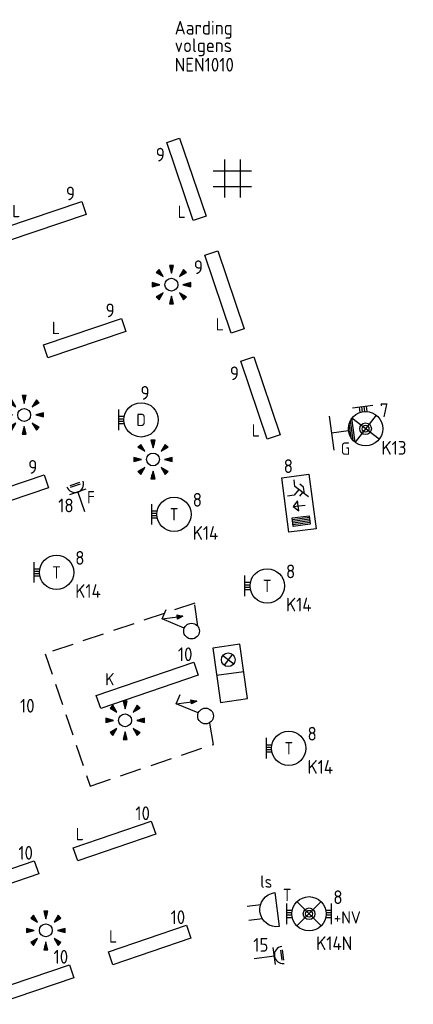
# Model space of a CAD drawing. Header units: millimetres. Extents: x -42616 to 81349, y -22301 to 100610.
# Tile 22 of 22: x 68907 to 74643, y 86251 to 100610. Entities that reach past the tile are written whole.
import ezdxf
from ezdxf.enums import TextEntityAlignment as Align

# ---------------------------------------------------------------- set-up
doc = ezdxf.new("R2010")
doc.units = ezdxf.units.MM
doc.header["$LTSCALE"] = 100
doc.linetypes.add('B0702', pattern=[4.6875, 3.125, -1.5625])
for name, color, linetype in [('EB63101-_ATTRIB', 2, 'Continuous'), ('EB63103-_ATTRIB', 2, 'Continuous'), ('EB63501-_ATTRIB', 2, 'Continuous'), ('EB6411--_ATTRIB', 2, 'Continuous'), ('EL62203-_KRACHT-WCD230', 3, 'Continuous'), ('EL62204-_KRACHT-ASP230', 3, 'Continuous'), ('EL63101-_LICHT-ARM', 3, 'Continuous'), ('EL63102-_LICHT-SCH', 3, 'Continuous'), ('EL63103-_LICHT-WCD230V', 3, 'Continuous'), ('EL63202-_NOODVRL-TXT', 3, 'Continuous'), ('EL63501-_NOODVRL-ARM', 3, 'Continuous'), ('EL6411--_DEURBEL', 3, 'Continuous'), ('EL6424--_SYMBOOL', 3, 'Continuous'), ('EL6540--_TREKTOUW', 2, 'B0702')]:
    doc.layers.add(name, color=color, linetype=linetype)
doc.styles.add('NORATT', font='iso.shx')
doc.styles.add('NORDIM', font='isocp.shx')
doc.styles.add('ST013', font='iso.shx', dxfattribs={"height": 26})

# ---------------------------------------------------------------- blocks, each defined once
blk = doc.blocks.new('ES3W1L')
for p, q in [((1.25, 0), (-1.25, 0)), ((-0.75, 1.25), (0.75, 1.25)), ((-0.75, 1), (0.75, 1)), ((0, 0), (0, -3))]:
    blk.add_line(p, q)
blk.add_arc((0, 1.25), 1.25, 180, 0)
at = {"style": 'NORATT'}
for tag, flags, p in [('VERMOGEN', 9, (-2.5, 3)), ('GROEP', 8, (0, 3)), ('SCHAK', 8, (2.5, 3)), ('GELIJK', 9, (5, 3)), ('KAST', 9, (7, 3)), ('TAL', 8, (2.5, 3))]:
    blk.add_attdef(tag, text='', height=1.8, rotation=90, dxfattribs=dict(at, flags=flags)).set_placement(p, align=Align.MIDDLE_CENTER)
at = {"style": 'NORATT', "flags": 8}
blk.add_attdef('DOEL', text='', height=1.8, rotation=90, dxfattribs=at).set_placement((-2.5, 3), align=Align.MIDDLE_LEFT)
at = {"style": 'NORATT', "flags": 9}
blk.add_attdef('M_CODE', text='', height=1.8, dxfattribs=at).set_placement((0, 0), align=Align.MIDDLE_CENTER)
blk = doc.blocks.new('ES3G10')
for p, q in [((-3.25, -1.5), (-3.25, 1.5)), ((-3.25, 0.52), (-2.44, 0.52)), ((-3.25, 0.17), (-2.49, 0.17)), ((-3.25, -0.17), (-2.49, -0.17)), ((-3.25, -0.52), (-2.44, -0.52))]:
    blk.add_line(p, q)
blk.add_circle((0, 0), 2.5)
at = {"style": 'NORATT', "flags": 9}
blk.add_attdef('GELIJK', text='', height=1.8, dxfattribs=at).set_placement((3.5, 5), align=Align.MIDDLE_CENTER)
at = {"color": 6, "style": 'NORATT'}
for tag, flags, p in [('SCHAK', 8, (3.5, 2.75)), ('A_CODE', 8, (0, 0)), ('GROEP', 8, (-3.5, -2.75)), ('KAST', 9, (3.5, -2.75))]:
    blk.add_attdef(tag, text='', height=1.8, dxfattribs=dict(at, flags=flags)).set_placement(p, align=Align.MIDDLE)
blk = doc.blocks.new('ES081010')
at = {"color": 0}
for p, q in [((-1, 0), (-1, -2)), ((1, -2), (1, 0))]:
    blk.add_line(p, q, dxfattribs=at)
blk.add_lwpolyline([(-2.5, 2.25), (2.5, 2.25, -1)], format="xyb", close=True, dxfattribs=at)
at = {"color": 0, "style": 'NORATT', "flags": 8}
for tag, p in [('NUMMER', (0, 6.75)), ('SCHAK', (0, 4))]:
    blk.add_attdef(tag, text='', height=1.8, dxfattribs=at).set_placement(p, align=Align.MIDDLE)
at = {"style": 'NORATT'}
for tag, flags, p in [('CODE', 9, (1, 3.5)), ('PANEEL', 9, (0, 3)), ('GRP', 8, (0, -5)), ('RUIMTE', 9, (0, -7.5))]:
    blk.add_attdef(tag, text='', height=1.8, dxfattribs=dict(at, flags=flags)).set_placement(p, align=Align.MIDDLE_LEFT)
at = {"style": 'NORATT', "flags": 8}
blk.add_attdef('M_CODE', text='', height=1.8, dxfattribs=at).set_placement((0, 0), align=Align.MIDDLE_CENTER)
blk = doc.blocks.new('EJ3P21')
at = {"color": 0}
blk.add_lwpolyline([(-6, -1), (-6, 1), (6, 1), (6, -1)], close=True, dxfattribs=at)
at = {"style": 'NORATT'}
for tag, height, flags, p in [('GROEPI', 1.8, 9, (0, 9.5)), ('CODE', 3.5, 8, (0, 4.5)), ('GELIJK', 1.8, 9, (3.5, 5)), ('M_CODE', 1.8, 9, (0, 0)), ('VERMOGEN', 1.8, 9, (0, -5.5)), ('DOEL', 1.8, 9, (0, -7.5)), ('VERMOGENI', 1.8, 9, (0, -9.5)), ('DOELI', 1.8, 9, (0, -11.5))]:
    blk.add_attdef(tag, text='', height=height, dxfattribs=dict(at, flags=flags)).set_placement(p, align=Align.MIDDLE_CENTER)
at = {"style": 'NORATT', "flags": 9}
for tag in ['GELIJKI', 'TAL']:
    blk.add_attdef(tag, text='', height=1.8, rotation=90, dxfattribs=at).set_placement((5, 2.75), align=Align.MIDDLE_CENTER)
at = {"style": 'NORATT'}
for tag, flags, p in [('SCHAK', 8, (3.5, 2.8)), ('A_CODE', 8, (0, 0)), ('GROEP', 8, (-3.5, -2.8)), ('KAST', 9, (3.5, -2.8))]:
    blk.add_attdef(tag, text='', height=1.8, dxfattribs=dict(at, flags=flags)).set_placement(p, align=Align.MIDDLE)
blk = doc.blocks.new('ES652141')
for p, q in [((-2.79, 2.51), (-2.26, 1.98)), ((-2.65, 2.65), (-1.59, 1.59)), ((-2.51, 2.79), (-1.98, 2.26)), ((-0.2, 3.75), (-0.2, 3)), ((0, 3.75), (0, 2.25)), ((0.2, 3.75), (0.2, 3)), ((2.65, 2.65), (1.59, 1.59)), ((2.51, 2.79), (1.98, 2.26)), ((2.79, 2.51), (2.26, 1.98)), ((-3.75, 0.2), (-3, 0.2)), ((-3.75, 0), (-2.25, 0)), ((3.75, 0), (2.25, 0)), ((3.75, 0.2), (3, 0.2)), ((-3.75, -0.2), (-3, -0.2)), ((-2.65, -2.65), (-1.59, -1.59)), ((2.65, -2.65), (1.59, -1.59)), ((3.75, -0.2), (3, -0.2)), ((-2.79, -2.51), (-2.26, -1.98)), ((-2.51, -2.79), (-1.98, -2.26)), ((-0.2, -3.75), (-0.2, -3)), ((0, -3.75), (0, -2.25)), ((0.2, -3.75), (0.2, -3)), ((2.51, -2.79), (1.98, -2.26)), ((2.79, -2.51), (2.26, -1.98))]:
    blk.add_line(p, q)
for points in [[(-1.59, 1.59), (-2.37, 2.93), (-2.93, 2.37)], [(0, 2.25), (0.4, 3.75), (-0.4, 3.75)], [(1.59, 1.59), (2.93, 2.37), (2.37, 2.93)], [(-2.25, 0), (-3.75, 0.4), (-3.75, -0.4)], [(2.25, 0), (3.75, -0.4), (3.75, 0.4)], [(-1.59, -1.59), (-2.93, -2.37), (-2.37, -2.93)], [(1.59, -1.59), (2.37, -2.93), (2.93, -2.37)], [(0, -2.25), (-0.4, -3.75), (0.4, -3.75)]]:
    blk.add_lwpolyline(points, close=True)
blk.add_circle((0, 0), 1.25)
at = {"style": 'NORATT'}
blk.add_attdef('NUMMER', text='', height=1.8, dxfattribs=at).set_placement((0, 5), align=Align.MIDDLE)
for tag, flags, p in [('PANEEL', 9, (0, 3)), ('CODE', 9, (1, 3.5)), ('GRP', 8, (0, -5)), ('RUIMTE', 9, (0, -7.5))]:
    blk.add_attdef(tag, text='', height=1.8, dxfattribs=dict(at, flags=flags)).set_placement(p, align=Align.MIDDLE_LEFT)
at = {"style": 'NORATT', "flags": 8}
blk.add_attdef('M_CODE', text='', height=1.8, dxfattribs=at).set_placement((0, 0), align=Align.MIDDLE_CENTER)
blk = doc.blocks.new('EJ3P31')
at = {"color": 0}
blk.add_lwpolyline([(-7.5, -1), (-7.5, 1), (7.5, 1), (7.5, -1)], close=True, dxfattribs=at)
at = {"style": 'NORATT', "flags": 9}
blk.add_attdef('GELIJK', text='', height=1.8, dxfattribs=at).set_placement((3.5, 5), align=Align.MIDDLE_CENTER)
at = {"color": 0, "style": 'NORATT'}
for tag, flags, p in [('A_CODE', 8, (-3.5, 2.75)), ('SCHAK', 8, (3.5, 2.75)), ('GROEP', 8, (-3.5, -2.75)), ('KAST', 9, (3.5, -2.75))]:
    blk.add_attdef(tag, text='', height=1.8, dxfattribs=dict(at, flags=flags)).set_placement(p, align=Align.MIDDLE)
blk = doc.blocks.new('ES3S1-T')
at = {"color": 1}
blk.add_line((2.31, 4), (2.31, 1), dxfattribs=at)
at = {"color": 0}
blk.add_lwpolyline([(0.58, 1), (2.31, 4), (3.61, 3.25)], dxfattribs=at)
at = {"color": 1}
blk.add_lwpolyline([(2.01, 1.8), (2.61, 1.8), (2.31, 1)], close=True, dxfattribs=at)
blk.add_lwpolyline([(2.16, 1.8), (2.31, 1), (2.46, 1.8), (2.46, 1.8)], dxfattribs=at)
at = {"color": 0}
blk.add_circle((0, 0), 1.15, dxfattribs=at)
at = {"style": 'NORATT'}
for tag, flags, p in [('SCHAK', 8, (3, 5.5)), ('KAST', 9, (-3, 0.5)), ('M_CODE', 9, (0, 0)), ('DOEL', 9, (-3, -2)), ('GROEP', 9, (-3, -4.5))]:
    blk.add_attdef(tag, text='', height=1.8, dxfattribs=dict(at, flags=flags)).set_placement(p, align=Align.MIDDLE_CENTER)
blk = doc.blocks.new('0810A6')
for p, q in [((4, 4), (-4, 4)), ((-4, 4), (-4, 0)), ((0, 0), (0, 4)), ((4, 0), (4, 4)), ((-2.71, 1.29), (-1.29, 2.71)), ((-2.71, 2.71), (-1.29, 1.29)), ((-4, 0), (4, 0))]:
    blk.add_line(p, q)
blk.add_circle((-2, 2), 1)
at = {"style": 'ST013', "flags": 1}
for tag in ['VERMOGEN', 'A2', 'A1', 'CODE', 'GEBOUW', 'KAST', 'RUIMTE']:
    blk.add_attdef(tag, (0, 0), '', height=1.3, dxfattribs=at)
blk = doc.blocks.new('ES3G11WW')
at = {"color": 0}
for p, q in [((-3.25, -1.5), (-3.25, 1.5)), ((-1.77, 1.77), (1.77, -1.77)), ((1.77, 1.77), (-1.77, -1.77)), ((-3.25, 0.52), (-2.44, 0.52)), ((-3.25, 0.17), (-2.49, 0.17)), ((-3.25, -0.17), (-2.49, -0.17)), ((-3.25, -0.52), (-2.44, -0.52)), ((1.77, -1.77), (-1.77, -1.77)), ((1.48, -2.02), (-1.48, -2.02)), ((1.05, -2.27), (-1.05, -2.27)), ((0, -2.5), (0, -5)), ((-2.5, -5), (2.5, -5))]:
    blk.add_line(p, q, dxfattribs=at)
blk.add_lwpolyline([(1.77, -1.77), (1.75, -1.75)], dxfattribs=at)
for radius in [2.5, 0.85, 0.5]:
    blk.add_circle((0, 0), radius, dxfattribs=at)
at = {"style": 'NORATT', "flags": 9}
blk.add_attdef('GELIJK', text='', height=1.8, dxfattribs=at).set_placement((3.5, 5), align=Align.MIDDLE_CENTER)
at = {"color": 0, "style": 'NORATT'}
for tag, flags, p in [('A_CODE', 8, (-3.5, 2.75)), ('SCHAK', 8, (3.5, 2.75)), ('GROEP', 8, (-3.5, -2.75)), ('KAST', 9, (3.5, -2.75))]:
    blk.add_attdef(tag, text='', height=1.8, dxfattribs=dict(at, flags=flags)).set_placement(p, align=Align.MIDDLE)
blk = doc.blocks.new('ES3N026')
for p, q in [((-1.5, 0.75), (-1, 0.25)), ((0.38, -0.88), (0.38, 0.87)), ((2.25, 1.25), (2.25, -1.25)), ((2.5, 1.25), (2.5, -1.25)), ((2.75, 1.25), (2.75, -1.25)), ((3, 1.25), (3, -1.25))]:
    blk.add_line(p, q)
for points in [[(4.01, 2.01), (4.01, -1.98), (-3.99, -1.98), (-3.99, 2.01)], [(3.25, -1.25), (2, -1.25), (2, 1.25), (3.25, 1.25)], [(0.38, -0.88), (1.12, -0.13), (-0.37, -0.13)]]:
    blk.add_lwpolyline(points, close=True)
for points in [[(-0.75, 1.5), (-2.5, -0.25), (-3.5, -0.25)], [(-1.25, 1), (-2.25, 1), (-2.75, 0.5)], [(-2, 0.25), (-1.25, -0.5), (-1.25, -1.5)]]:
    blk.add_lwpolyline(points)
at = {"style": 'NORATT'}
for tag, height, flags, p in [('GROEPI', 1.8, 9, (0, 9.5)), ('CODE', 3.5, 8, (0, 4.5)), ('A_CODE', 1.8, 8, (-3.5, 3.5)), ('NUMMER', 1.8, 8, (3.5, 3.5)), ('SCHAK', 1.8, 8, (3.5, 2.75)), ('M_CODE', 1.8, 9, (0, 0)), ('GROEP', 1.8, 8, (-3.5, -3.5)), ('KAST', 1.8, 9, (3.5, -3.5)), ('VERMOGEN', 1.8, 9, (0, -5.5)), ('DOEL', 1.8, 9, (0, -7.5)), ('VERMOGENI', 1.8, 9, (0, -9.5)), ('DOELI', 1.8, 9, (0, -11.5))]:
    blk.add_attdef(tag, text='', height=height, dxfattribs=dict(at, flags=flags)).set_placement(p, align=Align.MIDDLE_CENTER)
at = {"style": 'NORATT', "flags": 9}
for tag in ['GELIJKI', 'TAL']:
    blk.add_attdef(tag, text='', height=1.8, rotation=90, dxfattribs=at).set_placement((5, 3.76), align=Align.MIDDLE_CENTER)
blk = doc.blocks.new('EJ3T01')
at = {"color": 0}
for p, q in [((-3.25, -1.5), (-3.25, 1.5)), ((-1.77, 1.77), (1.77, -1.77)), ((1.77, 1.77), (-1.77, -1.77)), ((3.25, -1.5), (3.25, 1.5)), ((-3.25, 0.52), (-2.44, 0.52)), ((-3.25, 0.17), (-2.49, 0.17)), ((2.44, 0.52), (3.25, 0.52)), ((2.49, 0.17), (3.25, 0.17)), ((-3.25, -0.17), (-2.49, -0.17)), ((-3.25, -0.52), (-2.44, -0.52)), ((2.44, -0.52), (3.25, -0.52)), ((2.49, -0.17), (3.25, -0.17))]:
    blk.add_line(p, q, dxfattribs=at)
blk.add_lwpolyline([(1.77, -1.77), (1.75, -1.75)], dxfattribs=at)
for radius in [2.5, 0.85, 0.5]:
    blk.add_circle((0, 0), radius, dxfattribs=at)
at = {"style": 'NORATT', "flags": 9}
blk.add_attdef('GELIJK', text='', height=1.8, dxfattribs=at).set_placement((3.5, 5), align=Align.MIDDLE_CENTER)
at = {"color": 0, "style": 'NORATT'}
for tag, flags, p in [('A_CODE', 8, (-3.5, 2.75)), ('SCHAK', 8, (3.5, 2.75)), ('GROEP', 8, (-3.5, -2.75)), ('KAST', 9, (3.5, -2.75))]:
    blk.add_attdef(tag, text='', height=1.8, dxfattribs=dict(at, flags=flags)).set_placement(p, align=Align.MIDDLE)

msp = doc.modelspace()

# ---------------------------------------------------------------- linework, layer by layer
at = {"layer": 'EL62204-_KRACHT-ASP230'}
for points in [[(71893, 98573), (71893, 98016)], [(72120, 98573), (72120, 98016)], [(72285, 98401), (71728, 98401)], [(72285, 98174), (71728, 98174)]]:
    msp.add_lwpolyline(points, dxfattribs=at)
at = {"layer": 'EL6540--_TREKTOUW'}
for p, q in [((71457, 92103, 16800), (69278, 91363, 16800)), ((71502, 91766, 1200), (71457, 92103, 16800)), ((69278, 91363, 16800), (69934, 89432, 16800)), ((71729, 90041, 16800), (71677, 90358, 1200)), ((69934, 89432, 16800), (71729, 90041, 16800))]:
    msp.add_line(p, q, dxfattribs=at)

# ---------------------------------------------------------------- block references
at = {"layer": 'EL63101-_LICHT-ARM'}
ref = msp.add_blockref('EJ3P21', (71337, 98281, 16800), dxfattribs=dict(at, xscale=100.0000000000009, yscale=100.0000000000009, zscale=100.0000000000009, rotation=288.8000000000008))
ref.add_attrib('A_CODE', 'L', dxfattribs={"layer": 'EB63101-_ATTRIB', "color": 1, "height": 180, "style": 'NORATT', "flags": 8}).set_placement((71268, 97810, 16800), align=Align.MIDDLE)
ref = msp.add_blockref('EJ3P21', (69276, 97671, 16800), dxfattribs=dict(at, xscale=99.9999999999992, yscale=99.9999999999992, zscale=99.9999999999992, rotation=18.7000000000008))
ref.add_attrib('A_CODE', 'L', dxfattribs={"layer": 'EB63101-_ATTRIB', "color": 1, "height": 180, "style": 'NORATT', "flags": 8}).set_placement((68856, 97820, 16800), align=Align.MIDDLE)
ref = msp.add_blockref('EJ3P21', (71892, 96639, 33600), dxfattribs=dict(at, xscale=100.0000000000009, yscale=100.0000000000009, zscale=100.0000000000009, rotation=288.8000000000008))
ref.add_attrib('A_CODE', 'L', dxfattribs={"layer": 'EB63101-_ATTRIB', "color": 1, "height": 180, "style": 'NORATT', "flags": 8}).set_placement((71823, 96168, 33600), align=Align.MIDDLE)
at = {"layer": 'EL63101-_LICHT-ARM', "xscale": 75, "yscale": 75, "zscale": 75}
for p in [(71118, 96745), (68972, 94846), (70850, 94197), (70443, 90392), (69288, 87329)]:
    msp.add_blockref('ES652141', p, dxfattribs=at)
at = {"layer": 'EL63101-_LICHT-ARM'}
ref = msp.add_blockref('EJ3P21', (69854, 95967, 16800), dxfattribs=dict(at, xscale=99.9999999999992, yscale=99.9999999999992, zscale=99.9999999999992, rotation=18.7000000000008))
ref.add_attrib('A_CODE', 'L', dxfattribs={"layer": 'EB63101-_ATTRIB', "color": 1, "height": 180, "style": 'NORATT', "flags": 8}).set_placement((69434, 96115, 16800), align=Align.MIDDLE)
ref = msp.add_blockref('EJ3P21', (72417, 95092, 50400), dxfattribs=dict(at, xscale=100.0000000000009, yscale=100.0000000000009, zscale=100.0000000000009, rotation=288.8000000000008))
ref.add_attrib('A_CODE', 'L', dxfattribs={"layer": 'EB63101-_ATTRIB', "color": 1, "height": 180, "style": 'NORATT', "flags": 8}).set_placement((72348, 94621, 50400), align=Align.MIDDLE)
ref = msp.add_blockref('ES3G10', (70676, 94774, 2400), dxfattribs=dict(at, xscale=100, yscale=100, zscale=100))
ref.add_attrib('A_CODE', 'D', dxfattribs={"layer": 'EB63101-_ATTRIB', "color": 1, "height": 180, "style": 'NORATT', "flags": 8}).set_placement((70676, 94774, 2400), align=Align.MIDDLE)
ref = msp.add_blockref('EJ3P21', (68727, 93684, 16800), dxfattribs=dict(at, xscale=99.9999999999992, yscale=99.9999999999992, zscale=99.9999999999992, rotation=18.7000000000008))
ref.add_attrib('A_CODE', 'L', dxfattribs={"layer": 'EB63101-_ATTRIB', "color": 1, "height": 180, "style": 'NORATT', "flags": 8}).set_placement((68307, 93832, 16800), align=Align.MIDDLE)
ref = msp.add_blockref('ES3G10', (71156, 93397, 2400), dxfattribs=dict(at, xscale=100, yscale=100, zscale=100))
ref.add_attrib('A_CODE', 'T', dxfattribs={"layer": 'EB63101-_ATTRIB', "color": 1, "height": 180, "style": 'NORATT', "flags": 8}).set_placement((71156, 93397, 2400), align=Align.MIDDLE)
ref = msp.add_blockref('ES3G10', (69444, 92550, 2400), dxfattribs=dict(at, xscale=100, yscale=100, zscale=100))
ref.add_attrib('A_CODE', 'T', dxfattribs={"layer": 'EB63101-_ATTRIB', "color": 1, "height": 180, "style": 'NORATT', "flags": 8}).set_placement((69444, 92550, 2400), align=Align.MIDDLE)
ref = msp.add_blockref('ES3G10', (72514, 92353, 2400), dxfattribs=dict(at, xscale=100, yscale=100, zscale=100))
ref.add_attrib('A_CODE', 'T', dxfattribs={"layer": 'EB63101-_ATTRIB', "color": 1, "height": 180, "style": 'NORATT', "flags": 8}).set_placement((72514, 92353, 2400), align=Align.MIDDLE)
ref = msp.add_blockref('EJ3P31', (70765, 90903, 16800), dxfattribs=dict(at, xscale=99.99999999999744, yscale=99.99999999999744, zscale=99.99999999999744, rotation=198.8000000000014))
ref.add_attrib('A_CODE', 'K', dxfattribs={"layer": 'EB63101-_ATTRIB', "color": 1, "height": 180, "style": 'NORATT', "flags": 8}).set_placement((70220, 90991, 16800), align=Align.MIDDLE)
ref = msp.add_blockref('ES3G10', (72828, 89985, 2400), dxfattribs=dict(at, xscale=100, yscale=100, zscale=100))
ref.add_attrib('A_CODE', 'T', dxfattribs={"layer": 'EB63101-_ATTRIB', "color": 1, "height": 180, "style": 'NORATT', "flags": 8}).set_placement((72828, 89985, 2400), align=Align.MIDDLE)
ref = msp.add_blockref('EJ3P21', (70289, 88632, 16800), dxfattribs=dict(at, xscale=99.99999999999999, yscale=99.99999999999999, zscale=99.99999999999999, rotation=198.8000000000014))
ref.add_attrib('A_CODE', 'L', dxfattribs={"layer": 'EB63101-_ATTRIB', "color": 1, "height": 180, "style": 'NORATT', "flags": 8}).set_placement((69782, 88734, 16800), align=Align.MIDDLE)
ref = msp.add_blockref('EJ3P21', (68584, 88055, 16800), dxfattribs=dict(at, xscale=99.99999999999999, yscale=99.99999999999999, zscale=99.99999999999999, rotation=198.8000000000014))
ref.add_attrib('A_CODE', 'L', dxfattribs={"layer": 'EB63101-_ATTRIB', "color": 1, "height": 180, "style": 'NORATT', "flags": 8}).set_placement((68071, 88177, 16800), align=Align.MIDDLE)
ref = msp.add_blockref('EJ3P21', (70801, 87116, 16800), dxfattribs=dict(at, xscale=99.99999999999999, yscale=99.99999999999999, zscale=99.99999999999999, rotation=198.8000000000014))
ref.add_attrib('A_CODE', 'L', dxfattribs={"layer": 'EB63101-_ATTRIB', "color": 1, "height": 180, "style": 'NORATT', "flags": 8}).set_placement((70268, 87241, 16800), align=Align.MIDDLE)
ref = msp.add_blockref('EJ3P21', (69096, 86539, 16800), dxfattribs=dict(at, xscale=99.99999999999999, yscale=99.99999999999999, zscale=99.99999999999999, rotation=198.8000000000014))
ref.add_attrib('A_CODE', 'L', dxfattribs={"layer": 'EB63101-_ATTRIB', "color": 1, "height": 180, "style": 'NORATT', "flags": 8}).set_placement((68542, 86648, 16800), align=Align.MIDDLE)
at = {"layer": 'EL63102-_LICHT-SCH'}
for p, xscale, yscale, zscale, rotation in [((71412, 91694, 1200), 99.99999999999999, 99.99999999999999, 99.99999999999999, 97.49999999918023), ((71616, 90455, 1200), 100, 100, 100, 97.49999999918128)]:
    msp.add_blockref('ES3S1-T', p, dxfattribs=dict(at, xscale=xscale, yscale=yscale, zscale=zscale, rotation=rotation))
at = {"layer": 'EL63103-_LICHT-WCD230V'}
ref = msp.add_blockref('ES3W1L', (69753, 93721, 6000), dxfattribs=dict(at, xscale=100, yscale=100, zscale=100, rotation=18.75000000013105))
ref.add_attrib('DOEL', 'F', dxfattribs={"layer": 'EB63103-_ATTRIB', "color": 1, "height": 180, "style": 'NORATT', "flags": 8}).set_placement((70004, 93646, 6000), align=Align.MIDDLE_RIGHT)
at = {"layer": 'EL63103-_LICHT-WCD230V', "xscale": 100.0000000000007, "yscale": 100.0000000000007, "zscale": 100.0000000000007, "rotation": 277.4999999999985}
msp.add_blockref('ES3W1L', (72619, 86955, 1050), dxfattribs=at)
at = {"layer": 'EL63202-_NOODVRL-TXT', "xscale": 100.0000000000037, "yscale": 100.0000000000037, "zscale": 100.0000000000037, "rotation": 277.5000000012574}
msp.add_blockref('ES3N026', (72975, 93558, 16800), dxfattribs=at)
at = {"layer": 'EL63501-_NOODVRL-ARM'}
ref = msp.add_blockref('ES3G11WW', (73947, 94645, 2400), dxfattribs=dict(at, xscale=99.99999999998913, yscale=99.99999999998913, zscale=99.99999999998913, rotation=277.4999999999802))
ref.add_attrib('A_CODE', 'G', dxfattribs={"layer": 'EB63501-_ATTRIB', "color": 1, "height": 180, "style": 'NORATT', "flags": 8}).set_placement((73654, 94355, 2400), align=Align.MIDDLE)
ref = msp.add_blockref('EJ3T01', (73124, 87571, 2400), dxfattribs=dict(at, xscale=100, yscale=100, zscale=100))
ref.add_attrib('A_CODE', 'T', dxfattribs={"layer": '0', "color": 1, "height": 180, "style": 'NORATT', "flags": 8}).set_placement((72805, 87846, 2400), align=Align.MIDDLE)
ref.add_attrib('GROEP', '+NV', dxfattribs={"layer": '0', "color": 1, "height": 180, "style": 'NORATT', "flags": 8}).set_placement((73681, 87518, 2400), align=Align.MIDDLE)
at = {"layer": 'EL6411--_DEURBEL'}
ref = msp.add_blockref('ES081010', (72433, 87602, 16800), dxfattribs=dict(at, xscale=100, yscale=100, zscale=100, rotation=277.5000000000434))
ref.add_attrib('SCHAK', 'ls', dxfattribs={"layer": 'EB6411--_ATTRIB', "color": 1, "height": 180, "style": 'NORATT', "flags": 8}).set_placement((72500, 88041, 16800), align=Align.MIDDLE)
at = {"layer": 'EL6424--_SYMBOOL', "xscale": 100.0000000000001, "yscale": 100.0000000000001, "zscale": 100.0000000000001, "rotation": 278.0000000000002}
msp.add_blockref('0810A6', (71777, 91050, 16800), dxfattribs=at)

# ---------------------------------------------------------------- texts
at = {"layer": 'EL62203-_KRACHT-WCD230', "color": 7, "style": 'NORDIM'}
for s, p in [('18', (69468, 93426, -11650)), ('15', (72311, 87018, -16600))]:
    msp.add_text(s, height=200, dxfattribs=at).set_placement(p)
at = {"layer": 'EL63101-_LICHT-ARM', "color": 1, "style": 'NORDIM'}
for s, p in [('Aarding', (71165, 100393, 16600)), ('volgens', (71165, 100137, 16600)), ('NEN1010', (71165, 99853, 16600)), ('9', (70890, 98542, -8529)), ('9', (69581, 97975, 5871)), ('9', (71445, 96900, 8271)), ('9', (70159, 96271, 5871)), ('9', (71970, 95353, 25071)), ('9', (70667, 95068, -2400)), ('7', (74156, 94815, -8482)), ('K13', (74179, 94266, -16800)), ('8', (72754, 93999)), ('9', (69032, 93988, 5871)), ('8', (71428, 93508)), ('K14', (71428, 93025)), ('8', (69716, 92661)), ('8', (72787, 92464)), ('K14', (69716, 92178)), ('K14', (72787, 91980)), ('10', (71212, 91256, 5871)), ('10', (68912, 90505, 200)), ('8', (73101, 90097)), ('K14', (73101, 89613)), ('10', (70593, 88937, 5871)), ('10', (68888, 88360, 5871)), ('8', (73477, 87713)), ('10', (71106, 87421, 5871)), ('K14N', (73227, 87042)), ('10', (69401, 86844, 5871))]:
    msp.add_text(s, height=200, dxfattribs=at).set_placement(p)

doc.saveas('drawing.dxf')
